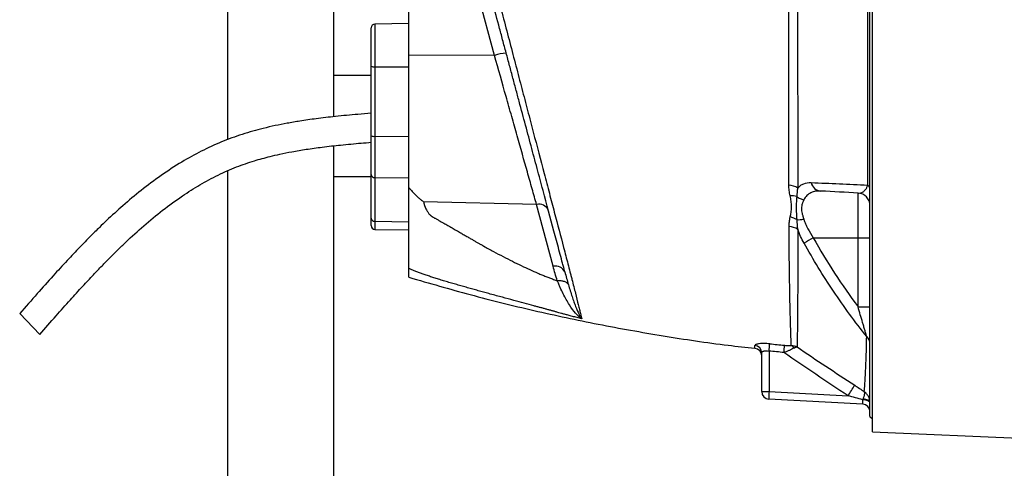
# Model space of a CAD drawing. Header units: millimetres. Extents: x 989 to 4240, y 1618 to 3732.
# Tile 2 of 14: x 1020 to 1802, y 2177 to 2533. Entities that reach past the tile are written whole.
import ezdxf

# ---------------------------------------------------------------- set-up
doc = ezdxf.new("R2010")
doc.units = ezdxf.units.MM
doc.header["$LTSCALE"] = 2

msp = doc.modelspace()

# ---------------------------------------------------------------- linework, layer by layer
at = {"color": 7, "linetype": 'Continuous', "lineweight": 25}
for p, q in [((1697.32, 2205.76), (1697.32, 2938.2)), ((1329.32, 2504.82), (1329.32, 2636.53)), ((1397.25, 2504.61), (1364.13, 2628.21)), ((1185.32, 2625.73), (1185.32, 2437.68)), ((1269.32, 2612.69), (1269.32, 2455.94)), ((1695.32, 2217.98), (1695.32, 2571.98)), ((1299.32, 2496.03), (1299.32, 2526.47)), ((1329.32, 2529.94), (1302.27, 2529.47)), ((1329.32, 2399.46), (1329.32, 2504.82)), ((1397.25, 2504.61), (1329.32, 2504.82)), ((1299.32, 2440.82), (1299.32, 2496.03)), ((1302.27, 2495.58), (1329.32, 2495.51)), ((1302.27, 2495.58), (1302.27, 2440.37)), ((1299.32, 2488.58), (1269.32, 2488.58)), ((1299.32, 2410), (1299.32, 2440.82)), ((1302.27, 2440.37), (1329.32, 2440.3)), ((1302.27, 2440.37), (1302.27, 2407.65)), ((1269.32, 2432.83), (1269.32, 1647.96)), ((1185.32, 2412.88), (1185.32, 1647.96)), ((1269.32, 2408.58), (1299.32, 2408.58)), ((1299.32, 2375.26), (1299.32, 2410)), ((1302.27, 2407.65), (1329.32, 2407.28)), ((1302.27, 2407.65), (1302.27, 2372.91)), ((1685.84, 2359.85), (1685.84, 2395.35)), ((1430.64, 2386.18), (1340.96, 2388.39)), ((1443.78, 2337.14), (1430.64, 2386.18)), ((1299.32, 2369.49), (1299.32, 2375.26)), ((1302.27, 2372.91), (1329.32, 2372.54)), ((1302.27, 2366.49), (1329.32, 2366.02)), ((1650.31, 2359.85), (1685.84, 2359.85)), ((1685.84, 2359.85), (1695.32, 2359.85)), ((1685.84, 2304.87), (1685.84, 2359.85)), ((1020.29, 2299.62), (1036.3, 2283.11)), ((1685.84, 2304.87), (1695.32, 2304.87)), ((1609.32, 2237.68), (1609.32, 2268.4)), ((1615.21, 2269.85), (1615.21, 2237.68)), ((1609.32, 2237.68), (1615.21, 2237.68)), ((1615.21, 2237.68), (1677.89, 2234.39)), ((1689.63, 2227.77), (1615.01, 2231.68)), ((1695.32, 2217.98), (1697.32, 2215.98)), ((1697.32, 2205.76), (2031.04, 2190.79))]:
    msp.add_line(p, q, dxfattribs=at)
at = {"color": 8, "linetype": 'Continuous', "lineweight": 25}
for p, q in [((1302.27, 2529.47), (1302.27, 2495.58)), ((1302.27, 2372.91), (1302.27, 2366.49))]:
    msp.add_line(p, q, dxfattribs=at)
at = {"color": 7, "linetype": 'Continuous', "lineweight": 25, "flags": 128}
for points in [[(1695.32, 2228.46), (1695.21, 2228.97), (1694.88, 2229.45), (1694.36, 2229.9), (1693.64, 2230.3), (1692.77, 2230.63), (1691.78, 2230.89), (1690.69, 2231.05), (1689.55, 2231.12)], [(1695.32, 2228.76), (1695.22, 2229.3), (1694.91, 2229.82), (1694.41, 2230.31), (1693.73, 2230.74), (1692.91, 2231.11), (1691.95, 2231.39), (1690.91, 2231.58), (1689.81, 2231.68)]]:
    msp.add_lwpolyline(points, dxfattribs=at)
at = {"color": 7, "linetype": 'Continuous', "lineweight": 25}
for centre, radius, start, end in [((1302.32, 2526.47), 3, 91, 180), ((1407.53, 2474.95), 31.39, 91.77775, 109.12239), ((1301.56, 2500.88), 5.34, 245.26106, 277.6513), ((1301.56, 2445.67), 5.34, 245.26106, 277.6513), ((1302.02, 2410.36), 2.72, 187.65308, 275.27224), ((1630.6, 2388.63), 12.87, 55.24581, 88.76711), ((1657.1, 2405.56), 8.71, 192.43255, 264.23619), ((1691.62, 2398.48), 3.71, 4.76599, 58.98504), ((1685.32, 2385.36), 10, 0, 87), ((1432.6, 2378.34), 8.09, 24.76702, 104.07219), ((1302.02, 2375.62), 2.72, 187.65308, 275.27224), ((1302.32, 2369.49), 3, 180, 269), ((1630.67, 2356.76), 12.03, 52.71581, 88.18634), ((1751.22, 2177.09), 208.76, 118.90573, 121.22744), ((1445.74, 2329.29), 8.09, 24.76702, 104.07219), ((1472.19, 2285.69), 143.9, 353.67831, 355.97903), ((1687.36, 2275.43), 7.96, 0.81315, 47.9013), ((1603.38, 2268.35), 5.94, 0.42534, 84.08642), ((1603.32, 2265.89), 6, 0.74698, 83.44595), ((1483.74, 2283.55), 143.99, 354.06544, 356.36445), ((1630.67, 2270.12), 4.67, 26.2572, 62.47478), ((1615.32, 2237.68), 6, 180, 267), ((1701.06, 2231.68), 86.05, 176.00302, 179.99576), ((1493.22, 2358.13), 222.29, 326.17459, 328.70682), ((1689.32, 2221.78), 6, 360, 87)]:
    msp.add_arc(centre, radius, start, end, dxfattribs=at)
msp.add_ellipse((1689.32, 2233.8), major_axis=(-0.31, 6.02), ratio=0.017239, start_param=3.139785, end_param=4.25024, dxfattribs=at)
for points, knots in [([(1342.38, 2769.96), (1342.75, 2768.6), (1343.13, 2767.17), (1343.94, 2764.18), (1344.35, 2762.62), (1345.65, 2757.78), (1346.57, 2754.32), (1349.51, 2743.28), (1351.71, 2735.03), (1354.73, 2723.6), (1355.35, 2721.25), (1356.61, 2716.49), (1357.25, 2714.07), (1359.2, 2706.71), (1360.53, 2701.64), (1363.28, 2691.21), (1364.69, 2685.85), (1366.86, 2677.58), (1367.59, 2674.79), (1369.08, 2669.13), (1369.83, 2666.26), (1373.63, 2651.75), (1376.74, 2639.86), (1381.51, 2621.61), (1383.12, 2615.46), (1385.56, 2606.13), (1386.38, 2603), (1388.02, 2596.71), (1388.84, 2593.54), (1392.99, 2577.65), (1396.29, 2565.01), (1401.21, 2546.12), (1402.85, 2539.84), (1406.12, 2527.31), (1407.75, 2521.05), (1411.01, 2508.58), (1412.63, 2502.37), (1415.82, 2490.17), (1417.38, 2484.18), (1419.69, 2475.34), (1420.46, 2472.41), (1421.99, 2466.59), (1422.75, 2463.7), (1425.02, 2455.07), (1426.52, 2449.38), (1430.95, 2432.52), (1433.83, 2421.55), (1437.33, 2408.2), (1438.03, 2405.55), (1439.41, 2400.31), (1440.09, 2397.72), (1442.1, 2390.03), (1443.42, 2385.02), (1447.28, 2370.33), (1449.73, 2360.99), (1453.24, 2347.63), (1454.38, 2343.28), (1456.05, 2336.93), (1456.59, 2334.85), (1457.4, 2331.76), (1457.68, 2330.73), (1458.19, 2328.7), (1458.45, 2327.7), (1459.7, 2322.77), (1460.62, 2319.1), (1462.31, 2312.41), (1463.06, 2309.38), (1464.07, 2305.36), (1464.38, 2304.11), (1464.95, 2301.8), (1465.21, 2300.75), (1465.92, 2297.91), (1466.28, 2296.45), (1466.53, 2295.43)], [0, 0, 0, 0, 0.015625, 0.015625, 0.03125, 0.03125, 0.0625, 0.0625, 0.125, 0.125, 0.140625, 0.140625, 0.15625, 0.15625, 0.1875, 0.1875, 0.21875, 0.21875, 0.234375, 0.234375, 0.25, 0.25, 0.3125, 0.3125, 0.34375, 0.34375, 0.359375, 0.359375, 0.375, 0.375, 0.4375, 0.4375, 0.46875, 0.46875, 0.5, 0.5, 0.53125, 0.53125, 0.5625, 0.5625, 0.578125, 0.578125, 0.59375, 0.59375, 0.625, 0.625, 0.6875, 0.6875, 0.703125, 0.703125, 0.71875, 0.71875, 0.75, 0.75, 0.8125, 0.8125, 0.84375, 0.84375, 0.859375, 0.859375, 0.867187, 0.867187, 0.875, 0.875, 0.90625, 0.90625, 0.9375, 0.9375, 0.953125, 0.953125, 0.96875, 0.96875, 1, 1, 1, 1]), ([(1630.87, 2401.5), (1630.83, 2413.98), (1630.8, 2426.85), (1630.78, 2446.72), (1630.78, 2453.44), (1630.78, 2463.65), (1630.78, 2467.07), (1630.79, 2473.98), (1630.79, 2477.46), (1630.79, 2484.51), (1630.79, 2488.07), (1630.79, 2493.46), (1630.79, 2495.26), (1630.8, 2498.9), (1630.8, 2500.72), (1630.8, 2509.87), (1630.8, 2517.23), (1630.8, 2532.02), (1630.8, 2539.45), (1630.8, 2554.39), (1630.8, 2561.9), (1630.8, 2573.22), (1630.8, 2577), (1630.8, 2584.58), (1630.8, 2588.39), (1630.8, 2599.74), (1630.8, 2607.23), (1630.8, 2622.06), (1630.8, 2629.4), (1630.79, 2643.94), (1630.79, 2651.13), (1630.79, 2661.82), (1630.79, 2665.36), (1630.78, 2670.65), (1630.78, 2672.41), (1630.78, 2675.9), (1630.78, 2677.63), (1630.77, 2686.25), (1630.77, 2692.97), (1630.75, 2712.66), (1630.74, 2725.12), (1630.72, 2736.9)], [0, 0, 0, 0, 0.125, 0.125, 0.1875, 0.1875, 0.21875, 0.21875, 0.25, 0.25, 0.28125, 0.28125, 0.296875, 0.296875, 0.3125, 0.3125, 0.375, 0.375, 0.4375, 0.4375, 0.5, 0.5, 0.53125, 0.53125, 0.5625, 0.5625, 0.625, 0.625, 0.6875, 0.6875, 0.75, 0.75, 0.78125, 0.78125, 0.796875, 0.796875, 0.8125, 0.8125, 0.875, 0.875, 1, 1, 1, 1]), ([(1637.96, 2739.58), (1637.94, 2727.63), (1637.93, 2714.98), (1637.91, 2695.01), (1637.91, 2688.18), (1637.9, 2679.44), (1637.9, 2677.68), (1637.9, 2674.14), (1637.9, 2672.35), (1637.9, 2666.99), (1637.89, 2663.39), (1637.89, 2652.54), (1637.89, 2645.24), (1637.88, 2630.48), (1637.88, 2623.03), (1637.88, 2607.98), (1637.88, 2600.38), (1637.88, 2588.86), (1637.88, 2585), (1637.88, 2577.3), (1637.88, 2573.46), (1637.88, 2561.97), (1637.88, 2554.35), (1637.88, 2539.18), (1637.88, 2531.63), (1637.88, 2516.62), (1637.88, 2509.15), (1637.89, 2499.86), (1637.89, 2498), (1637.89, 2494.31), (1637.89, 2492.48), (1637.89, 2487), (1637.89, 2483.39), (1637.89, 2476.23), (1637.9, 2472.69), (1637.9, 2465.68), (1637.9, 2462.2), (1637.91, 2451.84), (1637.91, 2445.03), (1637.92, 2424.88), (1637.93, 2411.84), (1637.94, 2399.21)], [0, 0, 0, 0, 0.125, 0.125, 0.1875, 0.1875, 0.203125, 0.203125, 0.21875, 0.21875, 0.25, 0.25, 0.3125, 0.3125, 0.375, 0.375, 0.4375, 0.4375, 0.46875, 0.46875, 0.5, 0.5, 0.5625, 0.5625, 0.625, 0.625, 0.6875, 0.6875, 0.703125, 0.703125, 0.71875, 0.71875, 0.75, 0.75, 0.78125, 0.78125, 0.8125, 0.8125, 0.875, 0.875, 1, 1, 1, 1]), ([(1693.53, 2401.66), (1693.56, 2414.38), (1693.57, 2427.44), (1693.58, 2454.25), (1693.58, 2467.98), (1693.58, 2489.09), (1693.58, 2496.2), (1693.58, 2507.01), (1693.58, 2510.63), (1693.58, 2517.87), (1693.58, 2521.49), (1693.58, 2539.6), (1693.58, 2554.1), (1693.58, 2583.17), (1693.58, 2597.72), (1693.58, 2615.95), (1693.58, 2619.6), (1693.58, 2626.88), (1693.58, 2630.51), (1693.58, 2637.75), (1693.58, 2641.37), (1693.58, 2648.55), (1693.58, 2652.13), (1693.58, 2669.9), (1693.58, 2683.81), (1693.57, 2704.22), (1693.57, 2710.95), (1693.56, 2724.25), (1693.56, 2730.79), (1693.56, 2737.21)], [0, 0, 0, 0, 0.125, 0.125, 0.25, 0.25, 0.3125, 0.3125, 0.34375, 0.34375, 0.375, 0.375, 0.5, 0.5, 0.625, 0.625, 0.65625, 0.65625, 0.6875, 0.6875, 0.71875, 0.71875, 0.75, 0.75, 0.875, 0.875, 0.9375, 0.9375, 1, 1, 1, 1]), ([(1453.09, 2332.68), (1452.79, 2333.8), (1452.48, 2334.94), (1451.87, 2337.22), (1451.56, 2338.37), (1450.63, 2341.85), (1450, 2344.2), (1448.08, 2351.36), (1446.77, 2356.27), (1442.71, 2371.4), (1439.86, 2382.04), (1435.36, 2398.85), (1433.82, 2404.59), (1430.67, 2416.36), (1429.06, 2422.33), (1424.19, 2440.52), (1420.85, 2452.99), (1416.56, 2468.98), (1415.7, 2472.2), (1414.4, 2477.06), (1413.96, 2478.69), (1413.09, 2481.95), (1412.65, 2483.59), (1411.32, 2488.54), (1410.43, 2491.87), (1408.63, 2498.59), (1407.72, 2501.99), (1405.89, 2508.83), (1404.97, 2512.27), (1403.12, 2519.17), (1402.19, 2522.62), (1399.41, 2532.99), (1397.56, 2539.93), (1391.97, 2560.77), (1388.23, 2574.74), (1382.58, 2595.81), (1380.72, 2602.75), (1377.05, 2616.47), (1375.23, 2623.24), (1373.44, 2629.93)], [0, 0, 0, 0, 0.015625, 0.015625, 0.03125, 0.03125, 0.0625, 0.0625, 0.125, 0.125, 0.25, 0.25, 0.3125, 0.3125, 0.375, 0.375, 0.5, 0.5, 0.53125, 0.53125, 0.546875, 0.546875, 0.5625, 0.5625, 0.59375, 0.59375, 0.625, 0.625, 0.65625, 0.65625, 0.6875, 0.6875, 0.75, 0.75, 0.875, 0.875, 0.9375, 0.9375, 1, 1, 1, 1]), ([(1430.64, 2386.18), (1429.5, 2390.2), (1428.32, 2394.38), (1426.49, 2400.89), (1425.87, 2403.1), (1424.61, 2407.56), (1423.97, 2409.82), (1420.75, 2421.26), (1418.04, 2430.86), (1413.81, 2445.89), (1412.36, 2451), (1410.15, 2458.85), (1409.41, 2461.48), (1407.92, 2466.77), (1407.17, 2469.42), (1403.41, 2482.75), (1400.36, 2493.59), (1397.25, 2504.61)], [0, 0, 0, 0, 0.125, 0.125, 0.1875, 0.1875, 0.25, 0.25, 0.5, 0.5, 0.625, 0.625, 0.6875, 0.6875, 0.75, 0.75, 1, 1, 1, 1]), ([(1299.32, 2458.67), (1295.82, 2458.4), (1286.34, 2457.65), (1271.74, 2456.28), (1256.38, 2454.49), (1243.6, 2452.66), (1232.8, 2450.81), (1223.09, 2448.89), (1211.18, 2446.15), (1196.83, 2442.13), (1180.34, 2436.13), (1164.34, 2428.7), (1148.31, 2419.77), (1132.38, 2409.36), (1116.81, 2397.71), (1102.48, 2385.71), (1091.59, 2375.75), (1083.1, 2367.6), (1075.99, 2360.54), (1067.47, 2351.81), (1057.55, 2341.31), (1046.31, 2329.02), (1033.73, 2314.93), (1024.93, 2304.91), (1020.29, 2299.62)], [0, 0, 0, 0, 0.031551, 0.085485, 0.13182, 0.170511, 0.201542, 0.230301, 0.25948, 0.311438, 0.364163, 0.416982, 0.469826, 0.529004, 0.587941, 0.644518, 0.696912, 0.720533, 0.75038, 0.786967, 0.830235, 0.880156, 0.936733, 1, 1, 1, 1]), ([(1036.3, 2283.11), (1040.57, 2287.98), (1048.6, 2297.14), (1059.94, 2309.91), (1069.83, 2320.8), (1078.23, 2329.84), (1085.38, 2337.34), (1091.82, 2343.93), (1098.12, 2350.19), (1107.03, 2358.79), (1118.76, 2369.48), (1133.66, 2381.79), (1148.52, 2392.64), (1163.24, 2401.98), (1177.61, 2409.73), (1192.09, 2416.11), (1203.85, 2420.17), (1212.75, 2422.76), (1219.5, 2424.54), (1227.4, 2426.38), (1236.97, 2428.3), (1248.2, 2430.18), (1261.09, 2431.96), (1275.65, 2433.59), (1288.58, 2434.79), (1296.67, 2435.44), (1299.32, 2435.66)], [0, 0, 0, 0, 0.061537, 0.115578, 0.162106, 0.201141, 0.23272, 0.260437, 0.288549, 0.317052, 0.377914, 0.439148, 0.500379, 0.552487, 0.604477, 0.6552, 0.702424, 0.722481, 0.743133, 0.768669, 0.799514, 0.835762, 0.876712, 0.923031, 0.974731, 1, 1, 1, 1]), ([(1631.94, 2393.09), (1631.63, 2394.48), (1631.36, 2395.87), (1630.98, 2398.67), (1630.88, 2400.08), (1630.87, 2401.5)], [0, 0, 0, 0, 0.5, 0.5, 1, 1, 1, 1]), ([(1637.94, 2399.21), (1638.61, 2400.03), (1639.36, 2400.73), (1640.56, 2401.61), (1640.97, 2401.88), (1641.83, 2402.36), (1642.27, 2402.57), (1644.53, 2403.49), (1646.5, 2403.79), (1648.59, 2403.69)], [0, 0, 0, 0, 0.25, 0.25, 0.375, 0.375, 0.5, 0.5, 1, 1, 1, 1]), ([(1648.59, 2403.69), (1656.07, 2403.34), (1663.53, 2403), (1678.5, 2402.32), (1686, 2401.99), (1693.53, 2401.66)], [0, 0, 0, 0, 0.5, 0.5, 1, 1, 1, 1]), ([(1685.84, 2395.35), (1686.51, 2395.31), (1687.18, 2395.37), (1688.51, 2395.68), (1689.17, 2395.94), (1690.16, 2396.54), (1690.49, 2396.77), (1691.14, 2397.33), (1691.46, 2397.66), (1691.94, 2398.25), (1692.1, 2398.46), (1692.41, 2398.93), (1692.56, 2399.18), (1692.86, 2399.75), (1693.01, 2400.07), (1693.28, 2400.78), (1693.41, 2401.18), (1693.53, 2401.66)], [0, 0, 0, 0, 0.25, 0.25, 0.5, 0.5, 0.625, 0.625, 0.75, 0.75, 0.8125, 0.8125, 0.875, 0.875, 0.9375, 0.9375, 1, 1, 1, 1]), ([(1329.32, 2399.46), (1329.79, 2398.95), (1330.67, 2397.99), (1331.88, 2396.68), (1332.9, 2395.59), (1333.71, 2394.74), (1334.31, 2394.11), (1334.92, 2393.49), (1335.63, 2392.81), (1336.48, 2392.02), (1337.35, 2391.25), (1338.23, 2390.51), (1339.13, 2389.78), (1340.03, 2389.07), (1340.65, 2388.62), (1340.96, 2388.39)], [0, 0, 0, 0, 0.130608, 0.242339, 0.335183, 0.409136, 0.464192, 0.500351, 0.573381, 0.645815, 0.717679, 0.789002, 0.85981, 0.930133, 1, 1, 1, 1]), ([(1329.32, 2335.53), (1329.32, 2335.7), (1329.32, 2336.04), (1329.32, 2336.58), (1329.32, 2337.14), (1329.32, 2337.72), (1329.32, 2338.32), (1329.32, 2338.94), (1329.32, 2339.58), (1329.32, 2340.24), (1329.32, 2340.92), (1329.32, 2341.62), (1329.32, 2342.34), (1329.32, 2343.08), (1329.32, 2343.84), (1329.32, 2344.62), (1329.32, 2345.42), (1329.32, 2346.24), (1329.32, 2347.09), (1329.32, 2347.95), (1329.32, 2348.83), (1329.32, 2349.73), (1329.32, 2350.66), (1329.32, 2351.6), (1329.32, 2352.56), (1329.32, 2353.55), (1329.32, 2354.55), (1329.32, 2355.58), (1329.32, 2356.62), (1329.32, 2357.69), (1329.32, 2358.77), (1329.32, 2359.88), (1329.32, 2361.31), (1329.32, 2363.16), (1329.32, 2365.48), (1329.32, 2368), (1329.32, 2370.71), (1329.32, 2373.62), (1329.32, 2376.73), (1329.32, 2380.03), (1329.32, 2383.54), (1329.32, 2387.23), (1329.32, 2391.13), (1329.32, 2395.22), (1329.32, 2398.03), (1329.32, 2399.46)], [0, 0, 0, 0, 0.015477, 0.030978, 0.046504, 0.062058, 0.077641, 0.093256, 0.108905, 0.124589, 0.140311, 0.156072, 0.171875, 0.187721, 0.203613, 0.219552, 0.235541, 0.25158, 0.267673, 0.28382, 0.300024, 0.316286, 0.332608, 0.348993, 0.365441, 0.381955, 0.398535, 0.415185, 0.431905, 0.448697, 0.465563, 0.482505, 0.499523, 0.530827, 0.563981, 0.599002, 0.635904, 0.674699, 0.715397, 0.758009, 0.802541, 0.849, 0.897393, 0.947725, 1, 1, 1, 1]), ([(1637.15, 2392.6), (1636.41, 2392.84), (1635.59, 2393.01), (1633.83, 2393.17), (1632.89, 2393.17), (1631.94, 2393.09)], [0, 0, 0, 0, 0.5, 0.5, 1, 1, 1, 1]), ([(1632.01, 2376.32), (1632.64, 2378.99), (1633, 2381.73), (1632.98, 2385.96), (1632.88, 2387.38), (1632.52, 2390.23), (1632.27, 2391.66), (1631.94, 2393.09)], [0, 0, 0, 0, 0.5, 0.5, 0.75, 0.75, 1, 1, 1, 1]), ([(1637.15, 2392.6), (1637.06, 2391.24), (1636.95, 2389.82), (1636.77, 2386.92), (1636.71, 2385.43), (1636.7, 2382.37), (1636.76, 2380.8), (1636.93, 2377.59), (1637.04, 2375.95), (1637.14, 2374.26)], [0, 0, 0, 0, 0.25, 0.25, 0.5, 0.5, 0.75, 0.75, 1, 1, 1, 1]), ([(1637.15, 2392.6), (1637.95, 2391.94), (1638.86, 2391.38), (1640.8, 2390.49), (1641.83, 2390.17), (1642.87, 2389.99)], [0, 0, 0, 0, 0.5, 0.5, 1, 1, 1, 1]), ([(1656.22, 2396.9), (1654.8, 2396.97), (1653.44, 2396.91), (1651.48, 2396.58), (1650.84, 2396.43), (1649.6, 2396.05), (1648.99, 2395.81), (1647.26, 2394.99), (1646.2, 2394.27), (1644.78, 2392.88), (1644.34, 2392.37), (1643.54, 2391.25), (1643.19, 2390.64), (1642.87, 2389.99)], [0, 0, 0, 0, 0.25, 0.25, 0.375, 0.375, 0.5, 0.5, 0.75, 0.75, 0.875, 0.875, 1, 1, 1, 1]), ([(1340.96, 2388.39), (1340.98, 2388.23), (1341.03, 2387.9), (1341.12, 2387.41), (1341.23, 2386.91), (1341.36, 2386.41), (1341.51, 2385.9), (1341.68, 2385.39), (1341.86, 2384.88), (1342.07, 2384.36), (1342.3, 2383.83), (1342.54, 2383.3), (1342.94, 2382.51), (1343.47, 2381.52), (1344.14, 2380.38), (1344.79, 2379.4), (1345.43, 2378.57), (1346.03, 2377.9), (1346.58, 2377.43), (1347.07, 2377.1), (1347.51, 2376.8), (1348.04, 2376.47), (1348.65, 2376.1), (1349.35, 2375.69), (1350.12, 2375.23), (1350.98, 2374.74), (1351.93, 2374.21), (1352.96, 2373.64), (1354.95, 2372.54), (1357.6, 2371.08), (1360.46, 2369.45), (1362.62, 2368.19), (1364.39, 2367.16), (1366.1, 2366.17), (1367.76, 2365.21), (1369.36, 2364.28), (1370.91, 2363.39), (1372.41, 2362.52), (1373.86, 2361.68), (1375.25, 2360.88), (1376.59, 2360.11), (1377.87, 2359.37), (1379.1, 2358.66), (1380.28, 2357.98), (1381.41, 2357.34), (1382.48, 2356.72), (1383.5, 2356.14), (1384.47, 2355.59), (1385.38, 2355.07), (1386.24, 2354.58), (1387.05, 2354.12), (1387.8, 2353.69), (1390.91, 2351.95), (1396.29, 2348.98), (1403.91, 2344.91), (1411.25, 2341.15), (1418.31, 2337.7), (1425.08, 2334.55), (1430.56, 2332.15), (1434.81, 2330.38), (1437.91, 2329.13), (1440.98, 2327.94), (1444.03, 2326.79), (1446.07, 2326.06), (1447.08, 2325.7)], [0, 0, 0, 0, 0.004953, 0.009964, 0.015038, 0.020178, 0.025387, 0.030669, 0.036026, 0.041461, 0.046978, 0.052578, 0.058265, 0.072186, 0.084567, 0.095429, 0.104801, 0.112729, 0.119293, 0.122887, 0.127182, 0.132181, 0.137886, 0.144299, 0.151421, 0.159252, 0.167792, 0.177042, 0.187003, 0.22152, 0.248268, 0.26489, 0.281022, 0.296665, 0.311817, 0.32648, 0.340653, 0.354336, 0.367529, 0.380233, 0.392447, 0.404171, 0.415405, 0.42615, 0.436405, 0.44617, 0.455445, 0.464231, 0.472527, 0.480333, 0.487649, 0.494476, 0.500813, 0.571801, 0.63934, 0.703455, 0.764173, 0.821528, 0.87556, 0.901234, 0.926509, 0.951391, 0.975886, 1, 1, 1, 1]), ([(1642.87, 2389.99), (1642.79, 2389.82), (1642.64, 2389.51), (1642.45, 2389.08), (1642.3, 2388.75), (1642.1, 2388.29), (1641.86, 2387.69), (1641.46, 2386.58), (1641.07, 2385.13), (1640.87, 2383.2), (1641, 2381.15), (1641.36, 2379.4), (1641.74, 2377.95), (1642.03, 2376.92), (1642.38, 2375.79), (1642.61, 2375.04), (1642.75, 2374.59)], [0, 0, 0, 0, 0.0446583, 0.0803224, 0.1069855, 0.1246425, 0.1912274, 0.2487301, 0.3729097, 0.4983098, 0.6230625, 0.7485674, 0.8072724, 0.874189, 0.9255895, 1, 1, 1, 1]), ([(1631.05, 2368.78), (1631.04, 2370.05), (1631.13, 2371.31), (1631.46, 2373.82), (1631.71, 2375.07), (1632.01, 2376.32)], [0, 0, 0, 0, 0.5, 0.5, 1, 1, 1, 1]), ([(1637.14, 2374.26), (1636.4, 2374.74), (1635.59, 2375.16), (1633.86, 2375.86), (1632.94, 2376.13), (1632.01, 2376.32)], [0, 0, 0, 0, 0.5, 0.5, 1, 1, 1, 1]), ([(1632.83, 2274.26), (1632.77, 2276.13), (1632.68, 2278.44), (1632.57, 2281.82), (1632.54, 2282.52), (1632.5, 2283.97), (1632.47, 2284.72), (1632.39, 2287.04), (1632.34, 2288.67), (1632.25, 2291.23), (1632.23, 2292.11), (1632.18, 2293.45), (1632.17, 2293.91), (1632.13, 2294.82), (1632.13, 2295.28), (1632.07, 2297.59), (1632.01, 2299.47), (1631.88, 2305.22), (1631.79, 2309.18), (1631.64, 2317.38), (1631.56, 2321.62), (1631.47, 2328.18), (1631.43, 2330.4), (1631.37, 2334.91), (1631.34, 2337.2), (1631.21, 2348.8), (1631.12, 2358.55), (1631.05, 2368.78)], [0, 0, 0, 0, 0.125, 0.125, 0.15625, 0.15625, 0.1875, 0.1875, 0.25, 0.25, 0.28125, 0.28125, 0.296875, 0.296875, 0.3125, 0.3125, 0.375, 0.375, 0.5, 0.5, 0.625, 0.625, 0.6875, 0.6875, 0.75, 0.75, 1, 1, 1, 1]), ([(1637.14, 2374.26), (1637.93, 2374.18), (1638.82, 2374.16), (1640.72, 2374.28), (1641.73, 2374.4), (1642.75, 2374.59)], [0, 0, 0, 0, 0.5, 0.5, 1, 1, 1, 1]), ([(1642.75, 2374.59), (1643.13, 2373.34), (1643.59, 2372.08), (1644.66, 2369.53), (1645.25, 2368.27), (1647.18, 2364.56), (1648.67, 2362.17), (1650.31, 2359.85)], [0, 0, 0, 0, 0.25, 0.25, 0.5, 0.5, 1, 1, 1, 1]), ([(1637.95, 2366.33), (1637.95, 2356.17), (1637.95, 2346.5), (1637.94, 2335.04), (1637.94, 2332.77), (1637.93, 2328.31), (1637.93, 2326.12), (1637.91, 2319.65), (1637.9, 2315.49), (1637.87, 2307.43), (1637.85, 2303.54), (1637.8, 2297.93), (1637.79, 2296.09), (1637.76, 2293.38), (1637.76, 2292.49), (1637.73, 2290.73), (1637.72, 2289.88), (1637.68, 2287.36), (1637.65, 2285.77), (1637.6, 2282.74), (1637.58, 2281.3), (1637.5, 2277.3), (1637.46, 2275.01), (1637.42, 2273.14)], [0, 0, 0, 0, 0.25, 0.25, 0.3125, 0.3125, 0.375, 0.375, 0.5, 0.5, 0.625, 0.625, 0.6875, 0.6875, 0.71875, 0.71875, 0.75, 0.75, 0.8125, 0.8125, 0.875, 0.875, 1, 1, 1, 1]), ([(1692.7, 2281.33), (1688.05, 2287.17), (1683.52, 2293.09), (1674.71, 2305.12), (1670.42, 2311.23), (1662.12, 2323.61), (1658.09, 2329.9), (1650.33, 2342.63), (1646.59, 2349.08), (1642.99, 2355.61)], [0, 0, 0, 0, 0.25, 0.25, 0.5, 0.5, 0.75, 0.75, 1, 1, 1, 1]), ([(1650.31, 2359.85), (1655.62, 2350.31), (1661.25, 2340.95), (1673.12, 2322.62), (1679.35, 2313.65), (1685.84, 2304.87)], [0, 0, 0, 0, 0.5, 0.5, 1, 1, 1, 1]), ([(1329.32, 2328.41), (1329.32, 2328.41), (1329.32, 2328.15), (1329.32, 2329.08), (1329.32, 2331.22), (1329.32, 2334.09), (1329.32, 2335.53)], [0, 0, 0, 0, 0.001066, 0.334512, 0.666434, 1, 1, 1, 1]), ([(1462.81, 2296.39), (1461.55, 2296.72), (1459.18, 2297.35), (1455.85, 2298.25), (1452.96, 2299.04), (1450.5, 2299.72), (1448.48, 2300.28), (1446.91, 2300.73), (1445.62, 2301.08), (1444.47, 2301.4), (1443.31, 2301.72), (1442.14, 2302.04), (1440.96, 2302.36), (1439.76, 2302.69), (1438.55, 2303.02), (1437.33, 2303.36), (1436.09, 2303.7), (1434.84, 2304.04), (1433.58, 2304.38), (1432.3, 2304.73), (1431.01, 2305.08), (1429.71, 2305.44), (1426.32, 2306.36), (1420.61, 2307.9), (1412.33, 2310.14), (1403.34, 2312.57), (1395.69, 2314.65), (1389.63, 2316.31), (1385.38, 2317.48), (1381.14, 2318.67), (1376.89, 2319.86), (1372.65, 2321.06), (1368.42, 2322.27), (1364.19, 2323.49), (1360.67, 2324.51), (1357.88, 2325.33), (1355.85, 2325.93), (1353.87, 2326.54), (1351.95, 2327.14), (1350.07, 2327.73), (1348.25, 2328.32), (1346.48, 2328.9), (1344.76, 2329.48), (1343.1, 2330.05), (1341.49, 2330.62), (1339.93, 2331.18), (1338.42, 2331.74), (1336.96, 2332.3), (1335.56, 2332.84), (1334.21, 2333.39), (1332.91, 2333.93), (1331.66, 2334.46), (1330.47, 2334.99), (1329.7, 2335.35), (1329.32, 2335.53)], [0, 0, 0, 0, 0.028981, 0.05462, 0.076899, 0.095804, 0.111324, 0.123447, 0.132169, 0.140832, 0.149578, 0.158407, 0.16732, 0.176318, 0.1854, 0.194567, 0.20382, 0.213157, 0.222581, 0.232091, 0.241687, 0.25137, 0.26114, 0.31708, 0.377982, 0.443881, 0.514805, 0.545901, 0.57699, 0.608072, 0.639147, 0.670215, 0.701275, 0.732327, 0.763372, 0.778693, 0.793665, 0.808292, 0.822579, 0.836529, 0.850148, 0.863441, 0.876413, 0.88907, 0.901419, 0.913467, 0.92522, 0.936688, 0.947878, 0.958799, 0.969461, 0.979875, 0.990051, 1, 1, 1, 1]), ([(1329.33, 2328.44), (1345.47, 2323.75), (1378.33, 2314.19), (1428.49, 2301.86), (1479.57, 2290.9), (1531, 2281.76), (1572.51, 2275.46), (1596.92, 2272.82), (1604.03, 2272.06)], [0, 0, 0, 0, 0.179562, 0.365644, 0.551651, 0.737632, 0.923637, 1, 1, 1, 1]), ([(1447.08, 2325.7), (1448.04, 2325.84), (1449, 2325.87), (1450.82, 2325.72), (1451.69, 2325.53), (1453.24, 2324.98), (1453.94, 2324.6), (1455.1, 2323.69), (1455.56, 2323.15), (1455.89, 2322.55)], [0, 0, 0, 0, 0.25, 0.25, 0.5, 0.5, 0.75, 0.75, 1, 1, 1, 1]), ([(1466.53, 2295.44), (1466.52, 2295.44), (1466.52, 2295.45), (1466.51, 2295.45), (1466.5, 2295.45), (1466.49, 2295.46), (1466.49, 2295.46), (1466.47, 2295.48), (1466.45, 2295.49), (1466.41, 2295.51), (1466.39, 2295.53), (1466.31, 2295.58), (1466.26, 2295.62), (1466.11, 2295.72), (1466, 2295.79), (1465.7, 2296.02), (1465.49, 2296.17), (1464.88, 2296.65), (1464.47, 2297), (1463.23, 2298.12), (1462.4, 2298.96), (1459.93, 2301.77), (1458.28, 2304), (1455.81, 2307.88), (1455, 2309.26), (1453.36, 2312.17), (1452.55, 2313.7), (1450.95, 2316.91), (1450.16, 2318.58), (1448.99, 2321.18), (1448.6, 2322.07), (1448.03, 2323.41), (1447.74, 2324.09), (1447.41, 2324.89), (1447.24, 2325.3), (1447.17, 2325.47), (1447.13, 2325.59), (1447.1, 2325.64), (1447.08, 2325.7)], [0, 0, 0, 0, 0.000488, 0.000488, 0.000977, 0.000977, 0.001953, 0.001953, 0.003906, 0.003906, 0.007813, 0.007813, 0.015625, 0.015625, 0.03125, 0.03125, 0.0625, 0.0625, 0.125, 0.125, 0.25, 0.25, 0.5, 0.5, 0.625, 0.625, 0.75, 0.75, 0.875, 0.875, 0.9375, 0.9375, 0.96875, 0.984375, 0.992187, 0.996094, 0.996094, 1, 1, 1, 1]), ([(1455.89, 2322.55), (1456.38, 2320.87), (1456.87, 2319.24), (1457.85, 2316.11), (1458.33, 2314.6), (1459.29, 2311.71), (1459.77, 2310.34), (1460.71, 2307.73), (1461.17, 2306.5), (1462.52, 2303.03), (1463.39, 2301.03), (1464.62, 2298.55), (1465.01, 2297.8), (1465.59, 2296.81), (1465.78, 2296.51), (1466.07, 2296.08), (1466.16, 2295.95), (1466.3, 2295.75), (1466.34, 2295.69), (1466.41, 2295.59), (1466.43, 2295.56), (1466.47, 2295.52), (1466.48, 2295.5), (1466.5, 2295.48), (1466.5, 2295.47), (1466.51, 2295.46), (1466.51, 2295.46), (1466.52, 2295.45), (1466.52, 2295.45), (1466.52, 2295.45), (1466.52, 2295.45), (1466.53, 2295.44)], [0, 0, 0, 0, 0.125, 0.125, 0.25, 0.25, 0.375, 0.375, 0.5, 0.5, 0.75, 0.75, 0.875, 0.875, 0.9375, 0.9375, 0.96875, 0.96875, 0.984375, 0.984375, 0.992187, 0.992187, 0.996094, 0.996094, 0.998047, 0.998047, 0.999023, 0.999023, 0.999512, 0.999512, 1, 1, 1, 1]), ([(1692.7, 2281.33), (1692.59, 2281.7), (1692.48, 2282.1), (1692.24, 2282.93), (1692.11, 2283.36), (1691.73, 2284.71), (1691.45, 2285.66), (1690.88, 2287.59), (1690.6, 2288.58), (1690.01, 2290.58), (1689.72, 2291.59), (1688.83, 2294.63), (1688.23, 2296.67), (1687.04, 2300.76), (1686.44, 2302.81), (1685.84, 2304.87)], [0, 0, 0, 0, 0.0625, 0.0625, 0.125, 0.125, 0.25, 0.25, 0.375, 0.375, 0.5, 0.5, 0.75, 0.75, 1, 1, 1, 1]), ([(1615.74, 2275.6), (1614.97, 2275.68), (1614.21, 2275.74), (1612.7, 2275.82), (1611.97, 2275.84), (1610.91, 2275.85), (1610.57, 2275.84), (1609.89, 2275.82), (1609.56, 2275.81), (1608.6, 2275.75), (1608, 2275.7), (1606.91, 2275.56), (1606.42, 2275.47), (1605.56, 2275.28), (1605.19, 2275.17), (1604.75, 2274.99), (1604.62, 2274.93), (1604.39, 2274.8), (1604.3, 2274.74), (1604.07, 2274.54), (1603.99, 2274.4), (1604, 2274.26)], [0, 0, 0, 0, 0.125, 0.125, 0.25, 0.25, 0.3125, 0.3125, 0.375, 0.375, 0.5, 0.5, 0.625, 0.625, 0.75, 0.75, 0.8125, 0.8125, 0.875, 0.875, 1, 1, 1, 1]), ([(1690.76, 2237.63), (1690.88, 2239.08), (1691.05, 2241.09), (1691.32, 2244.94), (1691.41, 2246.37), (1691.61, 2249.48), (1691.71, 2251.18), (1692, 2256.68), (1692.17, 2260.88), (1692.46, 2270.34), (1692.59, 2275.58), (1692.7, 2281.33)], [0, 0, 0, 0, 0.25, 0.25, 0.375, 0.375, 0.5, 0.5, 0.75, 0.75, 1, 1, 1, 1]), ([(1609.32, 2268.4), (1609.32, 2268.54), (1609.35, 2268.68), (1609.49, 2268.94), (1609.6, 2269.07), (1609.88, 2269.32), (1610.05, 2269.44), (1610.46, 2269.64), (1610.7, 2269.74), (1611.24, 2269.9), (1611.54, 2269.96), (1612.19, 2270.05), (1612.54, 2270.08), (1613.63, 2270.09), (1614.42, 2270.01), (1615.21, 2269.85)], [0, 0, 0, 0, 0.125, 0.125, 0.25, 0.25, 0.375, 0.375, 0.5, 0.5, 0.625, 0.625, 0.75, 0.75, 1, 1, 1, 1]), ([(1634.87, 2272.19), (1634.39, 2271.9), (1633.85, 2271.6), (1632.94, 2271.14), (1632.63, 2270.99), (1631.98, 2270.69), (1631.65, 2270.54), (1630.63, 2270.09), (1629.93, 2269.8), (1628.47, 2269.22), (1627.72, 2268.94), (1626.96, 2268.67)], [0, 0, 0, 0, 0.25, 0.25, 0.375, 0.375, 0.5, 0.5, 0.75, 0.75, 1, 1, 1, 1]), ([(1677.89, 2234.39), (1669.34, 2240.01), (1660.81, 2245.66), (1643.83, 2257.08), (1635.37, 2262.83), (1626.96, 2268.67)], [0, 0, 0, 0, 0.5, 0.5, 1, 1, 1, 1]), ([(1627.44, 2274.42), (1628.38, 2274.33), (1629.31, 2274.26), (1630.68, 2274.21), (1631.14, 2274.2), (1632.03, 2274.21), (1632.45, 2274.22), (1632.83, 2274.26)], [0, 0, 0, 0, 0.5, 0.5, 0.75, 0.75, 1, 1, 1, 1]), ([(1632.83, 2274.26), (1633.66, 2274.26), (1634.46, 2274.16), (1635.61, 2273.87), (1635.98, 2273.76), (1636.53, 2273.55), (1636.72, 2273.48), (1637.07, 2273.32), (1637.25, 2273.23), (1637.42, 2273.14)], [0, 0, 0, 0, 0.5, 0.5, 0.75, 0.75, 0.875, 0.875, 1, 1, 1, 1]), ([(1634.87, 2272.19), (1635.38, 2272.5), (1635.85, 2272.74), (1636.49, 2272.98), (1636.69, 2273.04), (1636.98, 2273.1), (1637.07, 2273.12), (1637.25, 2273.14), (1637.33, 2273.14), (1637.42, 2273.14)], [0, 0, 0, 0, 0.5, 0.5, 0.75, 0.75, 0.875, 0.875, 1, 1, 1, 1]), ([(1689.81, 2231.68), (1690.15, 2232.4), (1690.42, 2233.06), (1690.74, 2233.99), (1690.83, 2234.29), (1690.98, 2234.85), (1691.04, 2235.12), (1691.16, 2235.88), (1691.17, 2236.33), (1691.09, 2236.89), (1691.05, 2237.07), (1690.96, 2237.3), (1690.92, 2237.37), (1690.85, 2237.51), (1690.8, 2237.57), (1690.76, 2237.63)], [0, 0, 0, 0, 0.25, 0.25, 0.375, 0.375, 0.5, 0.5, 0.75, 0.75, 0.875, 0.875, 0.9375, 0.9375, 1, 1, 1, 1]), ([(1695.32, 2228.76), (1695.32, 2229.65), (1695.21, 2230.53), (1694.89, 2231.8), (1694.76, 2232.22), (1694.45, 2233.03), (1694.27, 2233.42), (1693.67, 2234.56), (1693.19, 2235.27), (1692.35, 2236.24), (1692.06, 2236.54), (1691.59, 2236.97), (1691.43, 2237.11), (1691.1, 2237.38), (1690.93, 2237.51), (1690.76, 2237.63)], [0, 0, 0, 0, 0.25, 0.25, 0.375, 0.375, 0.5, 0.5, 0.75, 0.75, 0.875, 0.875, 0.9375, 0.9375, 1, 1, 1, 1]), ([(1689.55, 2231.12), (1687.62, 2231.67), (1685.68, 2232.22), (1681.79, 2233.31), (1679.84, 2233.86), (1677.89, 2234.39)], [0, 0, 0, 0, 0.5, 0.5, 1, 1, 1, 1])]:
    msp.add_open_spline(points, degree=3, knots=knots, dxfattribs=at)
for points in [[(1637.94, 2399.21), (1637.44, 2397.08), (1637.22, 2394.88), (1637.15, 2392.6)], [(1685.84, 2395.35), (1675.95, 2395.87), (1666.09, 2396.38), (1656.22, 2396.9)], [(1637.14, 2374.26), (1637.21, 2371.65), (1637.44, 2368.99), (1637.95, 2366.33)], [(1642.99, 2355.61), (1641.06, 2359.12), (1639.36, 2362.69), (1637.95, 2366.33)], [(1447.08, 2325.7), (1445.85, 2329.5), (1444.8, 2333.32), (1443.78, 2337.14)], [(1453.09, 2332.68), (1454.02, 2329.2), (1454.94, 2325.82), (1455.89, 2322.55)], [(1466.53, 2295.43), (1465.29, 2295.75), (1464.05, 2296.07), (1462.81, 2296.39)], [(1615.74, 2275.6), (1619.64, 2275.2), (1623.54, 2274.8), (1627.44, 2274.42)], [(1626.96, 2268.67), (1623.04, 2269.05), (1619.13, 2269.44), (1615.21, 2269.85)], [(1637.42, 2273.14), (1652.57, 2262.84), (1667.84, 2252.7), (1683.17, 2242.67)], [(1683.17, 2242.67), (1685.72, 2241), (1688.26, 2239.32), (1690.76, 2237.63)], [(1689.55, 2231.12), (1689.64, 2231.31), (1689.73, 2231.5), (1689.81, 2231.68)]]:
    msp.add_open_spline(points, degree=3, dxfattribs=at)
at = {"color": 8, "linetype": 'Continuous', "lineweight": 25}
msp.add_open_spline([(1604.01, 2271.85), (1604.01, 2271.93), (1604.01, 2272.09), (1604, 2273.1), (1604, 2273.99), (1604, 2274.26)], degree=3, knots=[0, 0, 0, 0, 0.40948, 0.825972, 1, 1, 1, 1], dxfattribs=at)

doc.saveas('drawing.dxf')
